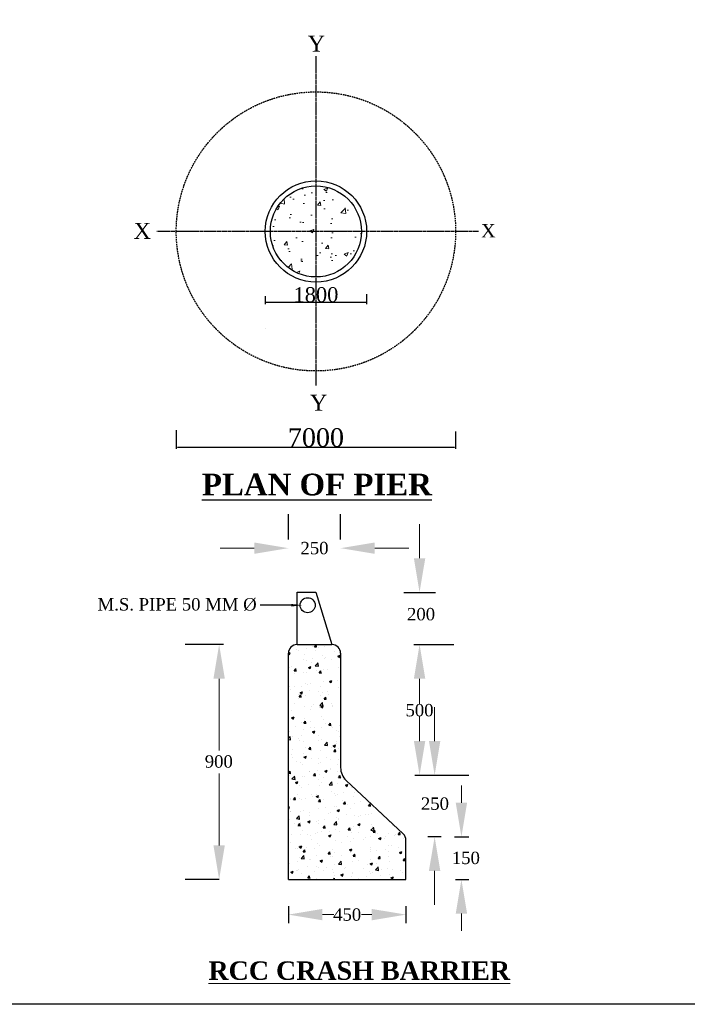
# Model space of a CAD drawing. Header units: millimetres. Extents: x -1995464 to 1684061, y 248405 to 550833.
# Tile 2 of 7: x 1493525 to 1547416, y 248405 to 327964. Entities that reach past the tile are written whole.
import ezdxf

# ---------------------------------------------------------------- set-up
doc = ezdxf.new("R2010")
doc.units = ezdxf.units.MM
doc.header["$MEASUREMENT"] = 0
doc.linetypes.add('CENTER2', pattern=[28.575, 19.05, -3.175, 3.175, -3.175])
doc.linetypes.add('DASED', pattern=[0.375, 0.25, -0.125])
doc.styles.get("Standard").update_dxf_attribs({"font": 'times.ttf'})
doc.dimstyles.get("Standard").update_dxf_attribs({"dimtxt": 400, "dimasz": 300, "dimexe": 150, "dimexo": 100, "dimgap": 0.09, "dimtad": 1, "dimtih": 1, "dimtoh": 1, "dimdec": 0, "dimzin": 0, "dimdsep": 46, "dimtxsty": 'Standard', "dimcen": 0.09, "dimadec": 0, "dimazin": 0, "dimtfac": 1, "dimtdec": 0, "dimtofl": 0, "dimtmove": 0, "dimatfit": 3, "dimfxl": 150, "dimtolj": 1, "dimtzin": 0, "dimarcsym": 0})

# ---------------------------------------------------------------- blocks, each defined once
blk = doc.blocks.new('*D88')
at = {"color": 0, "linetype": 'ByBlock', "lineweight": -2, "ltscale": 2000, "transparency": 16777216}
for p, q in [((1513348, 305624), (1513348, 304980)), ((1521530, 305773), (1521530, 304980)), ((1513423, 305130), (1521455, 305130))]:
    blk.add_line(p, q, dxfattribs=at)
at = {"color": 0, "linetype": 'ByBlock', "ltscale": 2000, "transparency": 16777216}
for points in [[(1513423, 305143), (1513423, 305118), (1513348, 305130)], [(1521455, 305143), (1521455, 305118), (1521530, 305130)]]:
    blk.add_solid(points, dxfattribs=at)
at = {"layer": 'Defpoints', "color": 0, "linetype": 'ByBlock', "ltscale": 2000, "transparency": 16777216}
for p in [(1513348, 305724), (1521530, 305873), (1521530, 305130)]:
    blk.add_point(p, dxfattribs=at)
at = {"color": 0, "linetype": 'ByBlock', "lineweight": -2, "ltscale": 2000, "transparency": 16777216, "insert": (1517439, 305741), "char_height": 400, "attachment_point": 5}
blk.add_mtext('\\A1;{\\H3x;1800}', dxfattribs=at)
blk = doc.blocks.new('*D89')
at = {"color": 0, "linetype": 'ByBlock', "lineweight": -2, "ltscale": 2000, "transparency": 16777216}
for p, q in [((1506164, 294805), (1506164, 293275)), ((1528714, 294684), (1528714, 293275)), ((1506264, 293425), (1528614, 293425))]:
    blk.add_line(p, q, dxfattribs=at)
at = {"color": 0, "linetype": 'ByBlock', "ltscale": 2000, "transparency": 16777216}
for points in [[(1506264, 293442), (1506264, 293408), (1506164, 293425)], [(1528614, 293442), (1528614, 293408), (1528714, 293425)]]:
    blk.add_solid(points, dxfattribs=at)
at = {"layer": 'Defpoints', "color": 0, "linetype": 'ByBlock', "ltscale": 2000, "transparency": 16777216}
for p in [(1506164, 294905), (1528714, 294784), (1528714, 293425)]:
    blk.add_point(p, dxfattribs=at)
at = {"color": 0, "linetype": 'ByBlock', "lineweight": -2, "ltscale": 2000, "transparency": 16777216, "insert": (1517439, 294190), "char_height": 400, "attachment_point": 5}
blk.add_mtext('\\A1;{\\H3.75x;7000}', dxfattribs=at)

msp = doc.modelspace()

# ---------------------------------------------------------------- hatches: boundary and pattern name
at = {"lineweight": 15, "ltscale": 2}
h = msp.add_hatch(dxfattribs=at)
h.set_pattern_fill('AR-CONC', color=256, scale=464.004492, style=0)
h.set_pattern_definition([(50, (16593744.8, 2527431.9), (3328.11947, -291.17273), [348.0034, -3828.03706]), (355, (16593745, 2527432), (-643.8124, 3490.2053), [278.4027, -3062.42965]), (100.4514, (16594022.2, 2527407.6), (2684.3095, 3199.03045), [295.75734, -3253.3309]), (46.1842, (16593745, 2528360), (4952.0464, -768.0157), [522.005, -5742.0556]), (96.6356, (16594157.5, 2528296), (4336.877, 4519.9507), [443.636, -4879.9956]), (351.1842, (16593745, 2528360), (4336.8734, 4519.954), [417.604, -4593.6445]), (21, (16594208.8, 2528127.9), (2769.67554, -1868.16974), [348.0034, -3828.03706]), (326, (16594209, 2528128), (1128.9941, 3364.7288), [278.4027, -3062.42965]), (71.4514, (16594439.6, 2527972.2), (3898.67074, 1496.556), [295.75734, -3253.3309]), (37.5, (16593744.8, 2527431.9), (56.422275, 1544.64244), [0, -3025.3093, 0, -3108.8301, 0, -3074.02976]), (7.5, (16593744.8, 2527431.9), (1220.65447, 1830.08806), [0, -1772.49716, 0, -2955.70862, 0, -1171.61134]), (327.5, (16592710.1, 2527431.9), (2476.96008, -104.65562), [0, -1160.01123, 0, -3619.23504, 0, -4802.4465]), (317.5, (16592246, 2527431.9), (2706.01002, 464.4916), [0, -1508.0146, 0, -2403.54327, 0, -3410.43302])])
h.paths.add_polyline_path([(1521115.8, 310855.1, 0.4142136), (1517439, 314531.9), (1517439, 310855.1)])
h.paths.add_polyline_path([(1517439, 307178.3, 0.4142136), (1521115.8, 310855.1), (1517439, 310855.1)])
h.paths.add_polyline_path([(1517439, 307178.3), (1517439, 310855.1), (1513762.2, 310855.1, 0.4142136)])
h.paths.add_polyline_path([(1513762.2, 310855.1), (1517439, 310855.1), (1517439, 314531.9, 0.4142136)])

# ---------------------------------------------------------------- linework, layer by layer
at = {"linetype": 'CENTER2', "ltscale": 10}
for p, q in [((1517439, 325026.5), (1517439, 298411.3)), ((1530570, 310855.1), (1504603.5, 310855.1))]:
    msp.add_line(p, q, dxfattribs=at)
at = {"color": 0, "ltscale": 20}
msp.add_line((1513347.7, 303030.7), (1513347.7, 303030.7), dxfattribs=at)
at = {"color": 7}
for p, q in [((1515212.5, 285953.4), (1515212.5, 288016.8)), ((1519431.2, 285953.4), (1519431.2, 288016.8)), ((1524530.5, 281690.2), (1527078.8, 281690.2)), ((1515859.7, 280652.7), (1512932.8, 280649)), ((1512932.8, 280649), (1512932.8, 280649)), ((1509974.8, 277471.4), (1506869, 277471.4)), ((1525350.3, 277471.4), (1527078.8, 277471.4)), ((1526831.2, 277471.4), (1528559.6, 277471.4)), ((1525412.9, 266917), (1528559.6, 266917)), ((1525466.7, 266917), (1529774.8, 266917)), ((1528628.3, 261942.5), (1529774.8, 261942.5)), ((1528628.3, 261942.5), (1529774.8, 261942.5)), ((1509623.3, 258487), (1506869, 258487)), ((1528701.6, 258487), (1529774.8, 258487)), ((1515212.5, 256340.1), (1515212.5, 254962.2)), ((1524704.7, 256340.1), (1524704.7, 254962.2))]:
    msp.add_line(p, q, dxfattribs=at)
at = {"color": 7, "lineweight": 13}
for p, q in [((1525804.6, 284445.2), (1525804.6, 287200.2)), ((1512457.5, 285261.8), (1509702.5, 285261.8)), ((1522186.2, 285261.8), (1524941.2, 285261.8)), ((1509624, 274716.4), (1509624, 268916.3)), ((1525804.6, 274716.4), (1525804.6, 272667.3)), ((1525804.6, 274716.4), (1525804.6, 272667.3)), ((1527019.8, 269672), (1527019.8, 272427)), ((1525804.6, 269672), (1525804.6, 271726.5)), ((1509624, 261242), (1509624, 267053.3)), ((1529181.5, 264697.5), (1529181.5, 266075)), ((1527019.8, 259187.5), (1527019.8, 256432.5)), ((1517967.5, 255651.1), (1518889, 255651.1)), ((1521949.7, 255651.1), (1521127.9, 255651.1)), ((1529181.5, 255732), (1529181.5, 254354.5))]:
    msp.add_line(p, q, dxfattribs=at)
at = {"color": 7, "ltscale": 2}
for p, q in [((1515910.2, 281699.5), (1517431.7, 281699.7)), ((1515915.6, 277471.4), (1515910.2, 281699.5)), ((1517431.7, 281699.7), (1518728.1, 277471.4)), ((1515915.6, 277471.4), (1518728.1, 277471.4)), ((1515212.5, 258487), (1515212.5, 276768.3)), ((1519431.2, 276768.3), (1519431.2, 267523.1)), ((1524483.1, 262175.8), (1519878.6, 266497.1)), ((1524704.7, 258487), (1524704.7, 261663.4)), ((1515212.5, 258487), (1524704.7, 258487))]:
    msp.add_line(p, q, dxfattribs=at)
at = {"color": 7, "linetype": 'Continuous', "ltscale": 2}
for p, q in [((1515266.8, 276928.2), (1515266.8, 276928.2)), ((1515410.4, 277109.5), (1515410.4, 277109.5)), ((1515901.8, 277048.4), (1515901.8, 277048.4)), ((1516014.6, 276988.4), (1516014.6, 276988.4)), ((1516710.8, 277126.2), (1516710.8, 277126.2)), ((1517186.6, 277343.4), (1517186.6, 277343.4)), ((1517316, 277298.9), (1517451.6, 277460.5)), ((1517316, 277298.9), (1517484.1, 277284.2)), ((1517403.2, 276985), (1517403.2, 276985)), ((1517480, 277288.7), (1517447.5, 277465)), ((1517654.8, 277269.9), (1517654.8, 277269.9)), ((1517890.7, 277436.1), (1517890.7, 277436.1)), ((1518131.4, 277306.3), (1518131.4, 277306.3)), ((1518904.5, 276921.5), (1518904.5, 276921.5)), ((1519333.3, 277122.5), (1519334.6, 277124)), ((1519333.3, 277122.5), (1519335.6, 277122.3)), ((1515212.5, 276776.6), (1515363.5, 276834.6)), ((1515212.5, 276728), (1515306.5, 276664.6)), ((1515302.4, 276669), (1515359.4, 276839)), ((1516446.7, 276234.1), (1516446.7, 276234.1)), ((1516494.8, 276670.6), (1516494.8, 276670.6)), ((1516676.6, 276190), (1516676.6, 276190)), ((1517150.8, 276326.8), (1517150.8, 276326.8)), ((1517996.2, 276607.2), (1517996.2, 276607.2)), ((1518097.2, 276370), (1518097.2, 276370)), ((1518216, 276467), (1518216, 276467)), ((1518728.9, 276285.7), (1518728.9, 276285.7)), ((1519208.5, 276533.8), (1519405.4, 276609.4)), ((1519208.5, 276533.8), (1519348.4, 276439.4)), ((1519344.3, 276443.8), (1519401.3, 276613.7)), ((1515232.6, 275991.9), (1515232.6, 275991.9)), ((1515342.2, 275618.8), (1515342.2, 275618.8)), ((1515448.5, 275722.6), (1515448.5, 275722.6)), ((1515688.9, 275359.9), (1515824.5, 275521.5)), ((1515688.9, 275359.9), (1515857, 275345.2)), ((1515853, 275349.6), (1515820.4, 275525.9)), ((1516843.6, 275555.3), (1516843.6, 275555.3)), ((1516845.4, 275626.6), (1517042.3, 275702.2)), ((1516845.4, 275626.6), (1516985.3, 275532.3)), ((1516981.2, 275536.7), (1517038.2, 275706.6)), ((1517088.7, 276004.1), (1517088.7, 276004.1)), ((1517387.3, 275760.3), (1517606.4, 275988.6)), ((1517387.3, 275760.3), (1517637.5, 275721.5)), ((1517476.1, 275357.7), (1517476.1, 275357.7)), ((1517633.3, 275725.8), (1517602.2, 275992.9)), ((1517706.2, 275183.4), (1517841.8, 275345)), ((1517870.2, 275173.1), (1517837.7, 275349.4)), ((1518063, 275433.8), (1518063, 275433.8)), ((1518345, 275491.9), (1518345, 275491.9)), ((1519252.3, 275591.6), (1519252.3, 275591.6)), ((1515706.8, 275124.8), (1515706.8, 275124.8)), ((1516410.9, 275217.5), (1516410.9, 275217.5)), ((1516642.4, 275253.7), (1516642.4, 275253.7)), ((1517706.2, 275183.4), (1517874.3, 275168.7)), ((1518028.8, 274497.5), (1518028.8, 274497.5)), ((1518512.5, 274482.3), (1518512.5, 274482.3)), ((1518524.2, 274494.3), (1518721.1, 274569.9)), ((1518524.2, 274494.3), (1518664.1, 274399.9)), ((1518612.8, 274607.6), (1518612.8, 274607.6)), ((1518660, 274404.3), (1518717, 274574.3)), ((1519216.5, 274575), (1519216.5, 274575)), ((1515332.3, 274044.5), (1515332.3, 274044.5)), ((1515387.6, 273803.8), (1515387.6, 273803.8)), ((1515671, 274108.2), (1515671, 274108.2)), ((1516295.9, 274118.2), (1516295.9, 274118.2)), ((1516608.2, 274317.4), (1516608.2, 274317.4)), ((1516736.2, 274248.5), (1516736.2, 274248.5)), ((1516888.9, 273740.4), (1516888.9, 273740.4)), ((1516972.6, 274326), (1516972.6, 274326)), ((1517646.5, 273708.5), (1517646.5, 273708.5)), ((1517797.3, 274054.7), (1517797.3, 274054.7)), ((1519286.7, 273990), (1519286.7, 273990)), ((1519298.7, 273991.3), (1519298.7, 273991.3)), ((1515996.3, 273139.2), (1515996.3, 273139.2)), ((1516006.3, 273426.9), (1516006.3, 273426.9)), ((1516079.2, 273244.4), (1516214.8, 273405.9)), ((1516079.2, 273244.4), (1516247.3, 273229.6)), ((1516161, 273587.2), (1516358, 273662.8)), ((1516161, 273587.2), (1516300.9, 273492.8)), ((1516243.2, 273234.1), (1516210.7, 273410.4)), ((1516296.8, 273497.2), (1516353.9, 273667.1)), ((1516574, 273381.2), (1516574, 273381.2)), ((1517772.6, 273373), (1517772.6, 273373)), ((1517994.6, 273561.2), (1517994.6, 273561.2)), ((1518096.5, 273067.9), (1518232.1, 273229.5)), ((1518096.5, 273067.9), (1518264.6, 273053.2)), ((1518260.5, 273057.6), (1518228, 273233.9)), ((1518390.3, 273676.9), (1518390.3, 273676.9)), ((1518476.7, 273465.7), (1518476.7, 273465.7)), ((1515440.2, 272161.1), (1515440.2, 272161.1)), ((1515736.4, 272688.5), (1515736.4, 272688.5)), ((1516539.8, 272444.9), (1516539.8, 272444.9)), ((1517032.7, 272263.7), (1517032.7, 272263.7)), ((1517080.4, 272442.7), (1517080.4, 272442.7)), ((1517237.7, 272625.1), (1517237.7, 272625.1)), ((1517736.8, 272356.4), (1517736.8, 272356.4)), ((1517760.2, 272555.1), (1517979.3, 272783.4)), ((1517760.2, 272555.1), (1518010.3, 272516.3)), ((1517839.8, 272454.8), (1518036.8, 272530.4)), ((1517839.8, 272454.8), (1517979.7, 272360.4)), ((1517960.4, 272625), (1517960.4, 272625)), ((1518006.2, 272520.6), (1517975.1, 272787.7)), ((1517975.6, 272364.8), (1518032.7, 272534.8)), ((1518720.6, 272724.2), (1518720.6, 272724.2)), ((1518739.1, 272561.7), (1518739.1, 272561.7)), ((1518802, 272496.7), (1518802, 272496.7)), ((1519421.2, 272835.8), (1519421.2, 272835.8)), ((1515256.5, 272029.9), (1515256.5, 272029.9)), ((1515476.7, 271547.7), (1515673.6, 271623.3)), ((1515476.7, 271547.7), (1515616.6, 271453.3)), ((1515612.5, 271457.7), (1515669.5, 271627.7)), ((1516505.6, 271508.7), (1516505.6, 271508.7)), ((1517926.2, 271688.7), (1517926.2, 271688.7)), ((1518062.1, 271387.4), (1518062.1, 271387.4)), ((1519387, 271899.6), (1519387, 271899.6)), ((1515781.7, 270873.6), (1515781.7, 270873.6)), ((1516292.8, 271154.5), (1516292.8, 271154.5)), ((1516469.4, 271128.8), (1516605, 271290.4)), ((1516469.4, 271128.8), (1516637.5, 271114.1)), ((1516471.4, 270572.4), (1516471.4, 270572.4)), ((1516633.4, 271118.5), (1516600.9, 271294.8)), ((1516690.1, 271187.9), (1516690.1, 271187.9)), ((1516964.3, 270764.6), (1516964.3, 270764.6)), ((1516996.9, 271247.1), (1516996.9, 271247.1)), ((1517283.1, 270810.1), (1517283.1, 270810.1)), ((1517892, 270752.4), (1517892, 270752.4)), ((1518191.4, 271124.5), (1518191.4, 271124.5)), ((1518486.7, 270952.3), (1518622.3, 271113.9)), ((1518486.7, 270952.3), (1518654.8, 270937.6)), ((1518604.5, 271046.1), (1518604.5, 271046.1)), ((1518650.7, 270942), (1518618.2, 271118.3)), ((1518784.4, 270746.7), (1518784.4, 270746.7)), ((1519098.4, 270511.9), (1519098.4, 270511.9)), ((1519352.8, 270963.3), (1519352.8, 270963.3)), ((1515212.5, 269899.8), (1515350.5, 270043.7)), ((1515212.5, 269802.8), (1515381.6, 269776.6)), ((1515324, 270483), (1515324, 270483)), ((1515377.5, 269780.9), (1515346.4, 270048)), ((1515552.9, 270045.2), (1515552.9, 270045.2)), ((1515998, 269865.5), (1515998, 269865.5)), ((1516130.5, 269758.3), (1516130.5, 269758.3)), ((1516257, 270137.9), (1516257, 270137.9)), ((1517155.5, 270415.3), (1517352.4, 270490.9)), ((1517155.5, 270415.3), (1517295.4, 270320.9)), ((1517291.3, 270325.3), (1517348.3, 270495.3)), ((1517322.2, 270278.1), (1517322.2, 270278.1)), ((1517638.2, 270147), (1517638.2, 270147)), ((1517857.8, 269816.2), (1517857.8, 269816.2)), ((1519278.4, 270428.6), (1519278.4, 270428.6)), ((1519318.6, 270027.1), (1519318.6, 270027.1)), ((1515517.1, 269028.6), (1515517.1, 269028.6)), ((1516437.2, 269636.1), (1516437.2, 269636.1)), ((1516582.3, 269168.8), (1516582.3, 269168.8)), ((1516859.6, 269013.3), (1517027.8, 268998.6)), ((1516859.7, 269013.3), (1516995.2, 269174.9)), ((1517023.7, 269003), (1516991.1, 269179.3)), ((1517631.9, 269694.9), (1517631.9, 269694.9)), ((1518133.1, 269349.8), (1518352.1, 269578.1)), ((1518133.1, 269349.8), (1518383.2, 269311)), ((1518379.1, 269315.3), (1518348, 269582.5)), ((1518358.5, 269402.7), (1518358.5, 269402.7)), ((1518712.3, 269162.8), (1518712.3, 269162.8)), ((1518834.3, 269282.9), (1519031.2, 269358.5)), ((1518834.3, 269282.9), (1518974.2, 269188.6)), ((1518876.9, 268836.8), (1519012.5, 268998.4)), ((1518970.1, 269193), (1519027.1, 269362.9)), ((1519041, 268826.5), (1519008.4, 269002.8)), ((1519062.6, 269495.4), (1519062.6, 269495.4)), ((1519133.3, 269631.4), (1519133.3, 269631.4)), ((1519284.4, 269090.8), (1519284.4, 269090.8)), ((1515431.9, 268599.7), (1515431.9, 268599.7)), ((1515582.8, 268321.1), (1515582.8, 268321.1)), ((1516403, 268699.9), (1516403, 268699.9)), ((1516471.2, 268375.8), (1516668.1, 268451.4)), ((1516471.2, 268375.8), (1516611.1, 268281.5)), ((1516607, 268285.9), (1516664, 268455.8)), ((1517072.1, 268881.2), (1517072.1, 268881.2)), ((1517084.2, 268257.7), (1517084.2, 268257.7)), ((1517618.7, 268293.4), (1517618.7, 268293.4)), ((1517823.6, 268879.9), (1517823.6, 268879.9)), ((1518322.7, 268386.1), (1518322.7, 268386.1)), ((1518585.6, 268194.3), (1518585.6, 268194.3)), ((1518876.9, 268836.8), (1519045.1, 268822.1)), ((1519250.2, 268154.5), (1519250.2, 268154.5)), ((1519387.9, 268526.3), (1519387.9, 268526.3)), ((1515842.4, 268059.5), (1515842.4, 268059.5)), ((1516175.8, 267943.4), (1516175.8, 267943.4)), ((1516368.8, 267763.6), (1516368.8, 267763.6)), ((1517677.2, 267879.9), (1517677.2, 267879.9)), ((1517789.4, 267943.7), (1517789.4, 267943.7)), ((1518150, 267243.5), (1518346.9, 267319.1)), ((1518285.8, 267153.5), (1518342.8, 267323.4)), ((1518596.2, 267484.7), (1518596.2, 267484.7)), ((1518648, 267417), (1518648, 267417)), ((1519178.6, 267816.5), (1519178.6, 267816.5)), ((1515232.6, 267074.2), (1515368.2, 267235.8)), ((1515232.6, 267074.2), (1515400.7, 267059.5)), ((1515315.8, 266921.6), (1515315.8, 266921.6)), ((1515396.6, 267063.9), (1515364.1, 267240.2)), ((1515504.3, 266610.1), (1515723.4, 266838.4)), ((1515504.3, 266610.1), (1515754.5, 266571.3)), ((1515750.3, 266575.6), (1515719.3, 266842.7)), ((1516334.6, 266827.3), (1516334.6, 266827.3)), ((1516524.6, 266828.1), (1516524.6, 266828.1)), ((1516878.8, 267184.1), (1516878.8, 267184.1)), ((1516956, 267203.1), (1516956, 267203.1)), ((1517249.9, 266897.7), (1517385.5, 267059.3)), ((1517249.9, 266897.7), (1517418, 266883)), ((1517413.9, 266887.4), (1517381.4, 267063.7)), ((1517582.9, 267276.8), (1517582.9, 267276.8)), ((1517629.9, 266585.6), (1517629.9, 266585.6)), ((1517755.2, 267007.4), (1517755.2, 267007.4)), ((1518026, 266764.7), (1518026, 266764.7)), ((1518150, 267243.5), (1518289.9, 267149.1)), ((1519216, 267218.3), (1519216, 267218.3)), ((1519267.2, 266721.2), (1519402.8, 266882.8)), ((1519267.2, 266721.2), (1519435.3, 266706.5)), ((1519270.1, 266867.1), (1519270.1, 266867.1)), ((1519431.2, 266711), (1519398.7, 266887.2)), ((1519527.4, 266701.2), (1519527.4, 266701.2)), ((1519684.4, 266541.6), (1519684.4, 266541.6)), ((1515786.9, 266336.3), (1515983.8, 266411.9)), ((1515786.9, 266336.3), (1515926.8, 266242)), ((1515922.7, 266246.4), (1515979.7, 266416.3)), ((1515989.7, 266304.1), (1515989.7, 266304.1)), ((1516138.9, 266074.8), (1516138.9, 266074.8)), ((1516300.4, 265891.1), (1516300.4, 265891.1)), ((1516843, 266167.5), (1516843, 266167.5)), ((1517721, 266071.1), (1517721, 266071.1)), ((1517908.2, 266307.7), (1517908.2, 266307.7)), ((1518506, 266144.6), (1518725, 266372.9)), ((1518506, 266144.6), (1518756.1, 266105.8)), ((1518751.9, 266110.1), (1518720.9, 266377.2)), ((1519181.8, 266282), (1519181.8, 266282)), ((1519828.8, 266111.1), (1520025.7, 266186.7)), ((1519828.8, 266111.1), (1519968.7, 266016.7)), ((1519964.6, 266021.1), (1520021.6, 266191.1)), ((1520344.2, 265882.9), (1520344.2, 265882.9)), ((1515399, 264965.5), (1515399, 264965.5)), ((1515423.6, 265038.3), (1515423.6, 265038.3)), ((1515622.8, 264958.7), (1515758.4, 265120.3)), ((1515622.8, 264958.7), (1515790.9, 264944)), ((1515786.8, 264948.4), (1515754.3, 265124.7)), ((1515976.9, 265390.9), (1515976.9, 265390.9)), ((1516103.1, 265058.2), (1516103.1, 265058.2)), ((1516266.2, 264954.8), (1516266.2, 264954.8)), ((1516570, 265013.1), (1516570, 265013.1)), ((1517063.8, 265319.8), (1517063.8, 265319.8)), ((1517168.3, 265198.5), (1517168.3, 265198.5)), ((1517465.7, 265204), (1517662.6, 265279.6)), ((1517465.7, 265204), (1517605.6, 265109.6)), ((1517478.3, 265327.5), (1517478.3, 265327.5)), ((1517601.5, 265114), (1517658.5, 265284)), ((1517640.1, 264782.2), (1517775.7, 264943.8)), ((1517686.8, 265134.9), (1517686.8, 265134.9)), ((1517804.1, 264771.9), (1517771.6, 264948.2)), ((1518071.3, 264949.7), (1518071.3, 264949.7)), ((1518704, 265601.3), (1518704, 265601.3)), ((1518944.5, 265432.3), (1518944.5, 265432.3)), ((1518979.7, 265264), (1518979.7, 265264)), ((1519147.6, 265345.7), (1519147.6, 265345.7)), ((1519648.6, 265525), (1519648.6, 265525)), ((1520481.1, 265200.6), (1520481.1, 265200.6)), ((1520591.6, 265543.8), (1520591.6, 265543.8)), ((1520713.8, 265665.2), (1520713.8, 265665.2)), ((1515212.5, 264339.1), (1515299.5, 264372.4)), ((1515212.5, 264222.7), (1515242.4, 264202.5)), ((1515238.3, 264206.9), (1515295.4, 264376.8)), ((1517640.1, 264782.2), (1517808.2, 264767.5)), ((1517652.6, 264198.6), (1517652.6, 264198.6)), ((1518204.6, 264323), (1518204.6, 264323)), ((1518908.7, 264415.7), (1518908.7, 264415.7)), ((1519113.4, 264409.5), (1519113.4, 264409.5)), ((1519144.5, 264071.6), (1519341.4, 264147.2)), ((1519280.3, 263981.6), (1519337.3, 264151.6)), ((1519572.7, 264886.3), (1519572.7, 264886.3)), ((1519657.4, 264605.7), (1519793, 264767.3)), ((1519657.4, 264605.7), (1519825.5, 264591)), ((1519821.4, 264595.4), (1519788.9, 264771.7)), ((1519973.9, 264556), (1519973.9, 264556)), ((1520228.1, 264204.8), (1520228.1, 264204.8)), ((1520557.4, 264607.5), (1520557.4, 264607.5)), ((1521074.1, 264822.8), (1521074.1, 264822.8)), ((1521674.7, 264429.2), (1521810.3, 264590.8)), ((1521674.7, 264429.2), (1521842.8, 264414.5)), ((1521838.7, 264418.9), (1521806.2, 264595.2)), ((1521868.3, 264486.3), (1521868.3, 264486.3)), ((1515307.5, 263360.1), (1515307.5, 263360.1)), ((1515363.2, 263948.9), (1515363.2, 263948.9)), ((1515417.4, 263961.3), (1515417.4, 263961.3)), ((1515877.2, 263404.9), (1516096.3, 263633.2)), ((1515877.2, 263404.9), (1516127.4, 263366.1)), ((1516123.2, 263370.4), (1516092.1, 263637.5)), ((1516232, 264018.5), (1516232, 264018.5)), ((1516428.4, 264089.2), (1516428.4, 264089.2)), ((1516918.8, 263897.9), (1516918.8, 263897.9)), ((1516947.7, 263641.7), (1516947.7, 263641.7)), ((1518420.1, 263834.4), (1518420.1, 263834.4)), ((1518587.9, 263923.2), (1518587.9, 263923.2)), ((1519079.2, 263473.2), (1519079.2, 263473.2)), ((1519144.5, 264071.6), (1519284.4, 263977.2)), ((1519234, 263446.7), (1519234, 263446.7)), ((1519921.5, 263771), (1519921.5, 263771)), ((1520523.2, 263671.2), (1520523.2, 263671.2)), ((1520902, 263587.2), (1520902, 263587.2)), ((1521010.2, 263680.5), (1521010.2, 263680.5)), ((1521422.9, 263707.6), (1521422.9, 263707.6)), ((1521714.3, 263773.2), (1521714.3, 263773.2)), ((1521943.9, 263851.3), (1521943.9, 263851.3)), ((1522542.2, 263868.8), (1522542.2, 263868.8)), ((1515688.5, 262979.9), (1515688.5, 262979.9)), ((1515981.4, 262742.6), (1515981.4, 262742.6)), ((1516013.1, 262843.1), (1516148.7, 263004.7)), ((1516013.1, 262843.1), (1516181.2, 262828.4)), ((1516177.1, 262832.9), (1516144.6, 263009.1)), ((1516197.8, 263082.3), (1516197.8, 263082.3)), ((1516781.3, 263164.5), (1516978.3, 263240.1)), ((1516781.3, 263164.5), (1516921.2, 263070.1)), ((1516917.1, 263074.5), (1516974.2, 263244.5)), ((1517464.7, 263213.7), (1517464.7, 263213.7)), ((1517618.4, 263262.3), (1517618.4, 263262.3)), ((1517621.6, 263024.2), (1517621.6, 263024.2)), ((1518030.4, 262666.7), (1518166, 262828.2)), ((1518030.4, 262666.7), (1518198.5, 262651.9)), ((1518194.4, 262656.4), (1518161.8, 262832.7)), ((1518168.8, 263306.4), (1518168.8, 263306.4)), ((1518878.8, 262939.4), (1519097.9, 263167.7)), ((1518878.8, 262939.4), (1519129, 262900.6)), ((1519124.8, 262904.9), (1519093.8, 263172)), ((1519261.8, 263305.7), (1519261.8, 263305.7)), ((1520047.7, 262490.2), (1520183.2, 262651.8)), ((1520211.7, 262479.9), (1520179.1, 262656.2)), ((1520270.4, 262571.2), (1520270.4, 262571.2)), ((1520489, 262735), (1520489, 262735)), ((1520823.3, 262939.2), (1521020.2, 263014.8)), ((1520823.3, 262939.2), (1520963.2, 262844.9)), ((1520959.1, 262849.3), (1521016.1, 263019.2)), ((1520974.4, 262663.9), (1520974.4, 262663.9)), ((1521880.5, 262473.9), (1522099.5, 262702.2)), ((1521909.7, 262915), (1521909.7, 262915)), ((1521976.1, 262603), (1521976.1, 262603)), ((1522039.6, 262804.2), (1522039.6, 262804.2)), ((1522126.4, 262439.4), (1522095.4, 262706.5)), ((1523370.4, 263125.9), (1523370.4, 263125.9)), ((1523616.3, 262884.5), (1523616.3, 262884.5)), ((1515462.7, 262146.3), (1515462.7, 262146.3)), ((1516163.6, 262146), (1516163.6, 262146)), ((1516371.1, 262460.7), (1516371.1, 262460.7)), ((1516724.9, 262104.5), (1516724.9, 262104.5)), ((1516964.1, 262082.9), (1516964.1, 262082.9)), ((1517055.5, 261758.4), (1517055.5, 261758.4)), ((1517428.9, 262197.2), (1517428.9, 262197.2)), ((1517584.2, 262326.1), (1517584.2, 262326.1)), ((1517872.5, 262397.3), (1517872.5, 262397.3)), ((1518460.1, 262032.1), (1518657.1, 262107.7)), ((1518460.1, 262032.1), (1518600, 261937.8)), ((1518465.5, 262019.5), (1518465.5, 262019.5)), ((1518494.1, 262337.4), (1518494.1, 262337.4)), ((1518595.9, 261942.1), (1518653, 262112.1)), ((1518695.7, 262039.9), (1518695.7, 262039.9)), ((1519045, 262536.9), (1519045, 262536.9)), ((1519373.8, 262333.8), (1519373.8, 262333.8)), ((1519966.8, 261956), (1519966.8, 261956)), ((1520047.7, 262490.2), (1520215.8, 262475.5)), ((1520335.9, 262321.4), (1520335.9, 262321.4)), ((1520454.8, 261798.7), (1520454.8, 261798.7)), ((1520875.2, 262270.4), (1520875.2, 262270.4)), ((1521468.2, 261892.6), (1521468.2, 261892.6)), ((1521875.5, 261978.8), (1521875.5, 261978.8)), ((1521880.5, 262473.9), (1522130.6, 262435.1)), ((1522065, 262313.7), (1522200.5, 262475.3)), ((1522065, 262313.7), (1522233.1, 262299)), ((1522229, 262303.4), (1522196.4, 262479.7)), ((1522376.6, 262206.9), (1522376.6, 262206.9)), ((1522502.1, 261806.9), (1522699, 261882.5)), ((1522502.1, 261806.9), (1522642, 261712.5)), ((1522637.9, 261716.9), (1522694.9, 261886.9)), ((1522969.6, 261829.2), (1522969.6, 261829.2)), ((1523076, 261928.7), (1523076, 261928.7)), ((1523336.2, 262189.6), (1523336.2, 262189.6)), ((1523780.1, 262021.4), (1523780.1, 262021.4)), ((1523878, 262143.5), (1523878, 262143.5)), ((1524082.2, 262137.2), (1524217.8, 262298.8)), ((1524082.2, 262137.2), (1524250.4, 262122.5)), ((1524246.3, 262126.9), (1524213.7, 262303.2)), ((1524471, 261765.7), (1524471, 261765.7)), ((1515415.3, 261476.8), (1515415.3, 261476.8)), ((1515811.5, 261031.1), (1515811.5, 261031.1)), ((1515985, 260995.2), (1515985, 260995.2)), ((1516097, 261125), (1516293.9, 261200.6)), ((1516097, 261125), (1516236.9, 261030.6)), ((1516129.4, 261209.8), (1516129.4, 261209.8)), ((1516232.8, 261035), (1516289.8, 261205)), ((1516689.1, 261087.9), (1516689.1, 261087.9)), ((1517312.9, 260967.6), (1517312.9, 260967.6)), ((1517550, 261389.8), (1517550, 261389.8)), ((1517754.2, 261228.1), (1517754.2, 261228.1)), ((1519010.8, 261600.7), (1519010.8, 261600.7)), ((1519530.5, 261461.9), (1519530.5, 261461.9)), ((1520138.9, 260899.8), (1520335.9, 260975.4)), ((1520234.6, 261554.6), (1520234.6, 261554.6)), ((1520274.7, 260809.8), (1520331.8, 260979.7)), ((1521299.7, 261694.9), (1521299.7, 261694.9)), ((1521841.3, 261042.5), (1521841.3, 261042.5)), ((1523302, 261253.4), (1523302, 261253.4)), ((1523500.2, 261206.4), (1523500.2, 261206.4)), ((1524105.4, 261052.4), (1524105.4, 261052.4)), ((1516095.2, 260273.5), (1516095.2, 260273.5)), ((1516250.1, 260199.7), (1516469.2, 260428)), ((1516250.1, 260199.7), (1516500.2, 260160.9)), ((1516403.3, 260727.6), (1516538.9, 260889.2)), ((1516403.3, 260727.6), (1516571.4, 260712.9)), ((1516496.1, 260165.2), (1516465, 260432.3)), ((1516567.3, 260717.3), (1516534.8, 260893.6)), ((1517515.8, 260453.5), (1517515.8, 260453.5)), ((1518420.6, 260551.1), (1518556.2, 260712.7)), ((1518420.6, 260551.1), (1518588.7, 260536.4)), ((1518584.6, 260540.8), (1518552.1, 260717.1)), ((1518579.6, 260361.8), (1518579.6, 260361.8)), ((1518790.6, 260352.7), (1518790.6, 260352.7)), ((1518814.3, 260904.2), (1518814.3, 260904.2)), ((1518976.6, 260664.4), (1518976.6, 260664.4)), ((1519494.7, 260445.4), (1519494.7, 260445.4)), ((1520138.9, 260899.8), (1520278.8, 260805.4)), ((1520219.8, 260643.3), (1520219.8, 260643.3)), ((1520315.7, 260840.8), (1520315.7, 260840.8)), ((1520420.6, 260862.4), (1520420.6, 260862.4)), ((1520437.9, 260374.6), (1520573.5, 260536.2)), ((1520437.9, 260374.6), (1520606, 260359.9)), ((1520559.9, 260585.6), (1520559.9, 260585.6)), ((1520601.9, 260364.3), (1520569.4, 260540.6)), ((1521817, 260777.3), (1521817, 260777.3)), ((1521860, 260924.9), (1521860, 260924.9)), ((1522336.1, 260819.4), (1522336.1, 260819.4)), ((1522455.2, 260198.1), (1522590.8, 260359.7)), ((1522455.2, 260198.1), (1522623.3, 260183.4)), ((1522533.9, 260307.3), (1522533.9, 260307.3)), ((1522619.2, 260187.8), (1522586.7, 260364.1)), ((1523040.2, 260912.1), (1523040.2, 260912.1)), ((1523267.8, 260317.1), (1523267.8, 260317.1)), ((1523318.4, 260713.9), (1523318.4, 260713.9)), ((1524174.1, 260588.9), (1524174.1, 260588.9)), ((1524180.9, 260674.5), (1524377.8, 260750.1)), ((1524180.9, 260674.5), (1524320.8, 260580.1)), ((1524316.7, 260584.5), (1524373.7, 260754.5)), ((1524472.5, 260021.6), (1524608.1, 260183.2)), ((1524636.5, 260011.3), (1524604, 260187.6)), ((1515245.1, 259885.9), (1515245.1, 259885.9)), ((1515263.8, 259593.9), (1515263.8, 259593.9)), ((1515299.2, 259798.7), (1515299.2, 259798.7)), ((1515949.2, 259978.6), (1515949.2, 259978.6)), ((1516765.2, 259530.5), (1516765.2, 259530.5)), ((1516939.4, 260080.2), (1516939.4, 260080.2)), ((1517014.4, 260118.8), (1517014.4, 260118.8)), ((1517481.6, 259517.3), (1517481.6, 259517.3)), ((1517613.3, 259462.7), (1517613.3, 259462.7)), ((1517775.8, 259992.6), (1517972.7, 260068.2)), ((1517775.8, 259992.6), (1517915.7, 259898.3)), ((1517911.6, 259902.7), (1517968.6, 260072.6)), ((1518266.6, 259467), (1518266.6, 259467)), ((1518942.4, 259728.1), (1518942.4, 259728.1)), ((1519251.7, 259734.1), (1519470.8, 259962.5)), ((1519251.7, 259734.1), (1519501.8, 259695.4)), ((1519253.5, 259744.3), (1519253.5, 259744.3)), ((1519497.7, 259699.7), (1519466.6, 259966.8)), ((1519768, 259403.6), (1519768, 259403.6)), ((1519820, 259476.3), (1519820, 259476.3)), ((1520386.4, 259926.2), (1520386.4, 259926.2)), ((1520893.7, 260025.8), (1520893.7, 260025.8)), ((1521596.2, 259710.2), (1521596.2, 259710.2)), ((1521807.1, 260106.2), (1521807.1, 260106.2)), ((1521817.7, 259767.4), (1522014.7, 259843)), ((1521817.7, 259767.4), (1521957.6, 259673)), ((1521953.5, 259677.4), (1522010.6, 259847.4)), ((1522253.3, 259268.6), (1522472.4, 259496.9)), ((1522300.3, 259802.8), (1522300.3, 259802.8)), ((1522499.3, 259234.1), (1522468.2, 259501.2)), ((1523233.6, 259380.8), (1523233.6, 259380.8)), ((1523365.5, 259943.1), (1523365.5, 259943.1)), ((1524472.5, 260021.6), (1524640.6, 260006.9)), ((1524677.7, 259578.9), (1524677.7, 259578.9)), ((1515412.7, 259085.5), (1515609.6, 259161.1)), ((1515412.7, 259085.5), (1515552.6, 258991.2)), ((1515548.5, 258995.5), (1515605.5, 259165.5)), ((1515856.8, 259216.1), (1515856.8, 259216.1)), ((1515973.1, 259181.2), (1515973.1, 259181.2)), ((1516061, 259337.2), (1516061, 259337.2)), ((1516274.5, 259009.5), (1516274.5, 259009.5)), ((1516793.5, 258612.1), (1516929.1, 258773.7)), ((1516793.5, 258612.1), (1516961.7, 258597.4)), ((1516957.5, 258601.8), (1516925, 258778.1)), ((1517358.2, 259152.7), (1517358.2, 259152.7)), ((1517447.4, 258581), (1517447.4, 258581)), ((1518050.7, 259243.4), (1518050.7, 259243.4)), ((1518754.8, 259336.1), (1518754.8, 259336.1)), ((1518854, 258487), (1518946.4, 258597.2)), ((1518859.6, 259089.2), (1518859.6, 259089.2)), ((1518908.2, 258791.9), (1518908.2, 258791.9)), ((1518963.5, 258487), (1518942.3, 258601.6)), ((1519454.6, 258860.3), (1519651.5, 258935.9)), ((1519454.6, 258860.3), (1519594.5, 258765.9)), ((1519590.4, 258770.3), (1519647.4, 258940.3)), ((1520327.6, 258760), (1520327.6, 258760)), ((1520352.2, 258989.9), (1520352.2, 258989.9)), ((1520361, 259025.8), (1520361, 259025.8)), ((1520856.3, 258600.9), (1520856.3, 258600.9)), ((1521269.3, 259340.2), (1521269.3, 259340.2)), ((1521560.4, 258693.6), (1521560.4, 258693.6)), ((1521772.9, 259170), (1521772.9, 259170)), ((1521862.3, 258962.4), (1521862.3, 258962.4)), ((1521967.8, 259041.5), (1521967.8, 259041.5)), ((1522253.3, 259268.6), (1522503.5, 259229.8)), ((1522625.6, 258833.8), (1522625.6, 258833.8)), ((1522770.7, 259276.7), (1522770.7, 259276.7)), ((1523363.7, 258898.9), (1523363.7, 258898.9)), ((1523496.5, 258635), (1523693.5, 258710.6)), ((1523496.5, 258635), (1523636.4, 258540.7)), ((1523608.1, 259323.1), (1523608.1, 259323.1)), ((1523632.3, 258545), (1523689.4, 258715)), ((1524272.1, 259213.3), (1524272.1, 259213.3)), ((1524401.8, 259067.6), (1524401.8, 259067.6)), ((1524643.5, 258642.6), (1524643.5, 258642.6))]:
    msp.add_line(p, q, dxfattribs=at)
at = {"color": 7, "ltscale": 2000}
msp.add_line((1527556.4, 261942.5), (1526483.2, 261942.5), dxfattribs=at)
at = {"color": 0, "ltscale": 20}
msp.add_lwpolyline([(1683955.7, 248404.7), (1394721.2, 248404.7), (1394721.2, 464347)], dxfattribs=at)
at = {"linetype": 'DASED', "ltscale": 500}
msp.add_circle((1517439, 310855.1), 11275.4, dxfattribs=at)
at = {"color": 0, "ltscale": 20}
for radius in [4091.3, 3676.8]:
    msp.add_circle((1517439, 310855.1), radius, dxfattribs=at)
at = {"color": 7, "ltscale": 2}
msp.add_circle((1516767.6, 280651.7), 608.8, dxfattribs=at)
for centre, radius, start, end in [((1515915.6, 276768.3), 703.1, 90, 180), ((1518728.1, 276768.3), 703.1, 0, 90), ((1520856.7, 267534.1), 1425.5, 180.057547, 226.959806), ((1524001.5, 261663.4), 703.1, 0, 46.771755)]:
    msp.add_arc(centre, radius, start, end, dxfattribs=at)
at = {"color": 7}
for points in [[(1512457.5, 285720.9), (1512457.5, 284802.6), (1515212.5, 285261.8)], [(1522186.2, 285720.9), (1522186.2, 284802.6), (1519431.2, 285261.8)], [(1525345.5, 284445.2), (1526263.8, 284445.2), (1525804.6, 281690.2)], [(1515444.4, 280753.7), (1515444.4, 280543.8), (1516311, 280651.7)], [(1509164.9, 274716.4), (1510083.2, 274716.4), (1509624, 277471.4)], [(1525345.5, 274716.4), (1526263.8, 274716.4), (1525804.6, 277471.4)], [(1525345.5, 274716.4), (1526263.8, 274716.4), (1525804.6, 277471.4)], [(1525345.5, 269672), (1526263.8, 269672), (1525804.6, 266917)], [(1526560.6, 269672), (1527478.9, 269672), (1527019.8, 266917)], [(1528722.4, 264697.5), (1529640.7, 264697.5), (1529181.5, 261942.5)], [(1526560.6, 259187.5), (1527478.9, 259187.5), (1527019.8, 261942.5)], [(1509164.9, 261242), (1510083.2, 261242), (1509624, 258487)], [(1528722.4, 255732), (1529640.7, 255732), (1529181.5, 258487)], [(1517967.5, 256110.3), (1517967.5, 255192), (1515212.5, 255651.1)], [(1521949.7, 256110.3), (1521949.7, 255192), (1524704.7, 255651.1)]]:
    msp.add_solid(points, dxfattribs=at)

# ---------------------------------------------------------------- texts
at = {"color": 7, "lineweight": 20}
msp.add_text('M.S. PIPE 50 MM %%C', height=1000, dxfattribs=at).set_placement((1499811.4, 280222.7))
for s, insert, char_height, width, attachment_point in [('Y', (1516771.5, 326673.5), 1288.6, 685.65, 1), ('X', (1502719.2, 311540.3), 1288.6, 685.65, 1), ('X', (1530770.2, 311445), 1073.8, 571.375, 1), ('Y', (1516951.2, 297660), 1288.6, 685.65, 1), ('{\\fTimes New Roman|b1|i0|c0|p18;\\LPLAN OF PIER}', (1517515.5, 291282.7), 1756.12, 59736.122, 2)]:
    msp.add_mtext(s, dxfattribs=dict(insert=insert, char_height=char_height, width=width, attachment_point=attachment_point))
at = {"color": 7, "char_height": 1000, "attachment_point": 5}
for s, insert in [('\\A1;250', (1517321.8, 285261.8)), ('\\A1;200', (1525923.2, 279923.2)), ('\\A1;500', (1525800.7, 272165.7)), ('\\A1;900', (1509595.2, 268017.7)), ('\\A1;250', (1527047.2, 264613.7)), ('\\A1;150', (1529542.7, 260229.2)), ('\\A1;450', (1519958.6, 255651.1))]:
    msp.add_mtext(s, dxfattribs=dict(at, insert=insert))
at = {"color": 7, "linetype": 'Continuous', "lineweight": 9, "insert": (1520650.2, 251115.5), "char_height": 1496, "attachment_point": 5}
msp.add_mtext('{\\fTimes New Roman|b1|i0|c0|p18;\\L RCC CRASH BARRIER }', dxfattribs=at)

# ---------------------------------------------------------------- dimensions: what is measured, and where the dimension line sits
at = {"color": 0, "linetype": 'ByBlock', "lineweight": -2, "ltscale": 2000}
for base, p1, p2, text, override, picture, middle in [((1521530.3, 305130.3), (1513347.7, 305724.5), (1521530.3, 305873), '{\\H3x;1800}', {"dimasz": 75}, '*D88', (1517439, 305740.7)), ((1528714.4, 293425), (1506163.7, 294904.8), (1528714.4, 294783.7), '{\\H3.75x;7000}', {"dimasz": 100}, '*D89', (1517439, 294190.2))]:
    dim = msp.add_linear_dim(base=base, p1=p1, p2=p2, text=text, dimstyle='Standard', override=override, dxfattribs=at)
    dim.commit()
    dim.dimension.update_dxf_attribs({"geometry": picture, "text_midpoint": middle})

doc.saveas('drawing.dxf')
